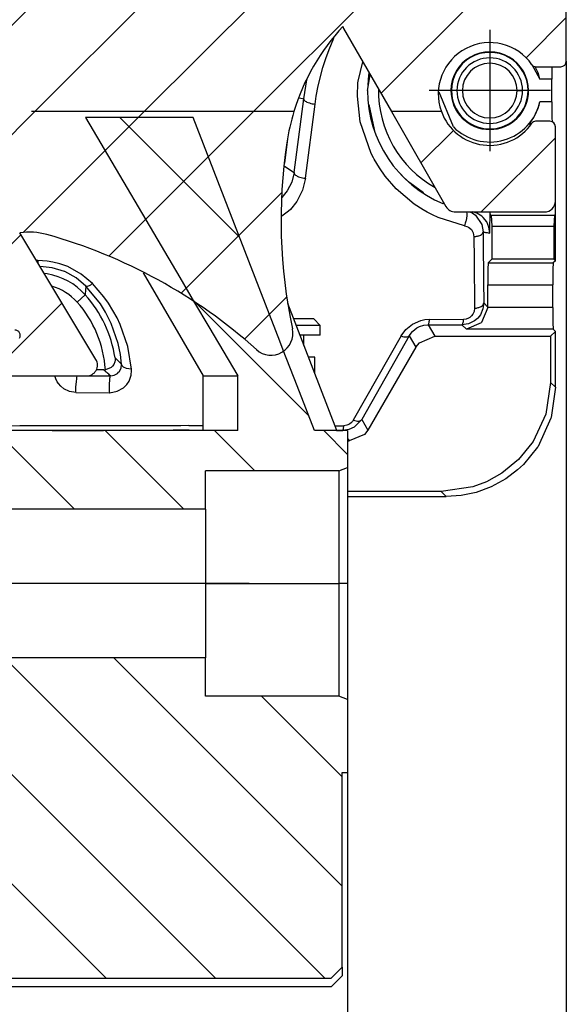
# Model space of a CAD drawing. Header units: millimetres. Extents: x -235 to 4216, y -109 to 485.
# Tile 5 of 39: x -140 to -115, y 170 to 215. Entities that reach past the tile are written whole.
import ezdxf

# ---------------------------------------------------------------- set-up
doc = ezdxf.new("R2010")
doc.units = ezdxf.units.MM
doc.linetypes.add('DOT_CENTER', pattern=[14, 12, -1, 0, -1])
doc.layers.add('1', color=7, linetype='Continuous')
doc.styles.add('CONVERTER_11', font='txt.shx', dxfattribs={"width": 0.9})
doc.dimstyles.new('ME10_DIM_54', dxfattribs={"dimtxt": 2, "dimasz": 2, "dimexe": 1, "dimexo": 1, "dimgap": 1, "dimtad": 1, "dimdsep": 46, "dimtxsty": 'CONVERTER_11', "dimsah": 1, "dimcen": 0.09, "dimclrd": 2, "dimclre": 2, "dimclrt": 2, "dimadec": 0, "dimazin": 0, "dimtfac": 1, "dimtdec": 4, "dimtix": 1, "dimtmove": 0, "dimatfit": 3, "dimfxl": 1, "dimtolj": 1, "dimtzin": 0, "dimarcsym": 0})
doc.dimstyles.new('ME10_DIM_59', dxfattribs={"dimtxt": 2, "dimasz": 2, "dimexe": 2, "dimexo": 0, "dimgap": 2, "dimtad": 1, "dimdsep": 46, "dimtxsty": 'CONVERTER_11', "dimsah": 1, "dimcen": 0.09, "dimclrd": 2, "dimclre": 2, "dimclrt": 2, "dimadec": 0, "dimazin": 0, "dimtol": 1, "dimtp": 1.5, "dimtm": 1.5, "dimtfac": 0.75, "dimtdec": 1, "dimtix": 1, "dimtmove": 0, "dimatfit": 3, "dimfxl": 1, "dimtolj": 1, "dimtzin": 0, "dimarcsym": 0})
pattern_1 = [(-45, (0, 0), (2.499999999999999, 2.5), [])]
pattern_2 = [(45, (0, 0), (-2.499999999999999, 2.5), [])]

# ---------------------------------------------------------------- blocks, each defined once
blk = doc.blocks.new('CABEZA_Li__35', base_point=(-160.0014708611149, 170.6522973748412))
at = {"linetype": 'Continuous'}
h = blk.add_hatch(dxfattribs=at)
h.set_pattern_fill('_USER', color=3, scale=3.53553390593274, angle=-45, pattern_type=0)
h.set_pattern_definition(pattern_1)
h.paths.add_polyline_path([(-153.5014708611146, 194.2522973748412), (-159.6014708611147, 194.2522973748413), (-160.0014708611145, 194.4050837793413), (-160.0014708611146, 196.1000033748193), (-130.0291687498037, 196.1000033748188), (-130.0291687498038, 198.6100033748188), (-131.352297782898, 200.8521652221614), (-131.9993435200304, 201.9489322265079), (-132.6751737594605, 203.0944900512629), (-136.9961371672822, 210.422297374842), (-132.0660056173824, 210.4222973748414), (-128.1014890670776, 200.1838455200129), (-127.9452411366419, 199.7802759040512), (-127.3109312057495, 198.1419296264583), (-126.5203920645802, 196.1000033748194), (-125.0014708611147, 196.1000033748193), (-125.0014708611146, 194.4050837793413), (-125.4014708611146, 194.2522973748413), (-131.5014708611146, 194.2522973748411), (-131.5014708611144, 192.5022973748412), (-153.5014708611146, 192.5022973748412)])
h = blk.add_hatch(dxfattribs=at)
h.set_pattern_fill('_USER', color=3, scale=3.53553390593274, angle=-45, pattern_type=0)
h.set_pattern_definition(pattern_1)
h.paths.add_polyline_path([(-153.5014708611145, 183.9522973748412), (-159.6014708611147, 183.9522973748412), (-160.0014708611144, 183.7995109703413), (-160.0014708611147, 180.452297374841), (-159.7514708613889, 180.4522973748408), (-159.7514708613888, 171.5522973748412), (-159.2514708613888, 171.0522973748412), (-125.7514708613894, 171.0522973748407), (-125.2514708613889, 171.5522973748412), (-125.2514708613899, 180.4522973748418), (-125.0014708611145, 180.4522973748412), (-125.0014708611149, 183.7995109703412), (-125.4014708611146, 183.9522973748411), (-131.5014708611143, 183.9522973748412), (-131.5014708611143, 185.7022973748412), (-153.5014708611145, 185.7022973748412)])
at = {"color": 7, "linetype": 'Continuous'}
for p, q in [((-132.0660056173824, 210.4222973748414), (-136.9961371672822, 210.422297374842)), ((-136.9961371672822, 210.422297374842), (-132.6751737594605, 203.0944900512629)), ((-128.1014890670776, 200.1838455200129), (-132.0660056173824, 210.4222973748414)), ((-134.3505846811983, 203.3211257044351), (-131.6044340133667, 198.6100082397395)), ((-132.6751737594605, 203.0944900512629), (-131.9993435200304, 201.9489322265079)), ((-131.9993435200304, 201.9489322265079), (-131.352297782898, 200.8521652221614)), ((-125.5005826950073, 196.0999984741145), (-127.7386228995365, 201.9110479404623)), ((-131.352297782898, 200.8521652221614), (-130.0291687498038, 198.6100033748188)), ((-127.9452411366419, 199.7802759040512), (-128.1014890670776, 200.1838455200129)), ((-127.3109312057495, 198.1419296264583), (-127.9452411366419, 199.7802759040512)), ((-131.6044340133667, 196.0999984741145), (-131.6044340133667, 198.6100082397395)), ((-131.6044340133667, 198.6100082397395), (-130.0291687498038, 198.6100033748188)), ((-130.0291687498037, 196.1000033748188), (-130.0291687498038, 198.6100033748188)), ((-126.5203920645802, 196.1000033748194), (-127.3109312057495, 198.1419296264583)), ((-160.0014708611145, 194.4050837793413), (-160.0014708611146, 196.1000033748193)), ((-130.0291687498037, 196.1000033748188), (-160.0014708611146, 196.1000033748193)), ((-125.0014708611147, 196.1000033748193), (-126.5203920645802, 196.1000033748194)), ((-125.0014708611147, 196.1000033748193), (-125.0014708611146, 194.4050837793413)), ((-160.0014708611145, 194.4050837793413), (-160.0014708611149, 189.1022973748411)), ((-159.6014708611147, 194.2522973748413), (-160.0014708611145, 194.4050837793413)), ((-153.5014708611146, 194.2522973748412), (-159.6014708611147, 194.2522973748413)), ((-159.6014708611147, 194.2522973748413), (-159.6014708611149, 189.1022973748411)), ((-153.5014708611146, 194.2522973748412), (-153.5014708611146, 192.5022973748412)), ((-131.5014708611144, 192.5022973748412), (-131.5014708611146, 194.2522973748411)), ((-125.4014708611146, 194.2522973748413), (-131.5014708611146, 194.2522973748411)), ((-125.4014708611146, 194.2522973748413), (-125.0014708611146, 194.4050837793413)), ((-125.4014708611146, 194.2522973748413), (-125.4014708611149, 189.1022973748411)), ((-125.0014708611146, 194.4050837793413), (-125.0014708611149, 189.1022973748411)), ((-153.5014708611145, 185.7022973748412), (-153.5014708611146, 192.5022973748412)), ((-131.5014708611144, 192.5022973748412), (-153.5014708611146, 192.5022973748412)), ((-131.5014708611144, 192.5022973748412), (-131.5014708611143, 185.7022973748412)), ((-159.6014708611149, 189.1022973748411), (-160.0014708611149, 189.1022973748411)), ((-160.0014708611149, 189.1022973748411), (-160.0014708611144, 183.7995109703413)), ((-153.5014708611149, 189.1022973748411), (-159.6014708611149, 189.1022973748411)), ((-159.6014708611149, 189.1022973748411), (-159.6014708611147, 183.9522973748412)), ((-131.5014708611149, 189.1022973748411), (-125.4014708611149, 189.1022973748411)), ((-125.4014708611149, 189.1022973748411), (-125.4014708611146, 183.9522973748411)), ((-125.0014708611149, 189.1022973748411), (-125.4014708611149, 189.1022973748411)), ((-125.0014708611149, 189.1022973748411), (-125.0014708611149, 183.7995109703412)), ((-153.5014708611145, 185.7022973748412), (-153.5014708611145, 183.9522973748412)), ((-131.5014708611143, 185.7022973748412), (-153.5014708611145, 185.7022973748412)), ((-131.5014708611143, 183.9522973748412), (-131.5014708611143, 185.7022973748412)), ((-159.6014708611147, 183.9522973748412), (-160.0014708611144, 183.7995109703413)), ((-160.0014708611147, 180.452297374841), (-160.0014708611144, 183.7995109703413)), ((-159.6014708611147, 183.9522973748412), (-153.5014708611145, 183.9522973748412)), ((-125.4014708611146, 183.9522973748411), (-131.5014708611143, 183.9522973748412)), ((-125.0014708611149, 183.7995109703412), (-125.4014708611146, 183.9522973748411)), ((-125.0014708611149, 183.7995109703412), (-125.0014708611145, 180.4522973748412)), ((-160.0014708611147, 180.452297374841), (-159.7514708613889, 180.4522973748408)), ((-159.7514708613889, 180.4522973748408), (-159.7514708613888, 171.5522973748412)), ((-125.2514708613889, 171.5522973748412), (-125.2514708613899, 180.4522973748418)), ((-125.2514708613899, 180.4522973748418), (-125.0014708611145, 180.4522973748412)), ((-159.7514708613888, 171.1522973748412), (-159.7514708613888, 171.5522973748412)), ((-159.2514708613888, 171.0522973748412), (-159.7514708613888, 171.5522973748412)), ((-159.2514708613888, 170.6522973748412), (-159.7514708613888, 171.1522973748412)), ((-125.2514708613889, 171.5522973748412), (-125.7514708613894, 171.0522973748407)), ((-125.7514708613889, 170.6522973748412), (-125.2514708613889, 171.1522973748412)), ((-125.2514708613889, 171.5522973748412), (-125.2514708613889, 171.1522973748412)), ((-159.2514708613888, 171.0522973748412), (-125.7514708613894, 171.0522973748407)), ((-125.7514708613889, 170.6522973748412), (-159.2514708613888, 170.6522973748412))]:
    blk.add_line(p, q, dxfattribs=at)
at = {"layer": '1', "color": 2, "linetype": 'DOT_CENTER'}
blk.add_line((-129.5014708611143, 189.1022973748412), (-155.5014708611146, 189.1022973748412), dxfattribs=at)
blk = doc.blocks.new('Perfil_Li-30_M__36', base_point=(-165.0014708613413, 193.079529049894))
at = {"linetype": 'Continuous'}
h = blk.add_hatch(dxfattribs=at)
h.set_pattern_fill('_USER', color=3, scale=3.53553390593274, angle=45, pattern_type=0)
h.set_pattern_definition(pattern_2)
edge = h.paths.add_edge_path()
edge.add_line((-157.0014708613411, 246.2000028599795), (-165.0014699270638, 246.2000028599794))
edge.add_line((-165.0014699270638, 246.2000028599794), (-165.0014699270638, 243.1000033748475))
edge.add_arc((-164.751470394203, 243.1000029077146), 0.2499995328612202, 179.9998929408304, 269.9998929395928)
edge.add_arc((-164.7514708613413, 242.6000033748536), 0.25, 2.5977442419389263e-11, 90, ccw=False)
edge.add_line((-164.5014708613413, 242.6000033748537), (-164.5014708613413, 225.1000033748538))
edge.add_line((-164.5014708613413, 225.1000033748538), (-164.7514708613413, 225.1000033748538))
edge.add_arc((-164.7514708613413, 224.8500033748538), 0.25, 90, 180.0000000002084)
edge.add_line((-165.0014708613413, 224.8500033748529), (-165.0014708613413, 219.8965187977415))
edge.add_line((-165.0014708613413, 219.8965187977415), (-164.9843830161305, 219.805678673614))
edge.add_line((-164.9843830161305, 219.805678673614), (-164.3803867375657, 218.2570450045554))
edge.add_arc((-164.1474807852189, 218.3478800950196), 0.249992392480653, 201.3061613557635, 291.6647642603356)
edge.add_arc((-163.9627016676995, 217.883278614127), 0.250005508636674, 21.605167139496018, 111.71217986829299, ccw=False)
edge.add_line((-163.7302607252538, 217.9753327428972), (-160.8470986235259, 210.6950968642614))
edge.add_line((-160.8470986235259, 210.6950968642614), (-127.4589622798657, 210.6950968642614))
edge.add_arc((-117.8914330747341, 207.7860790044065), 9.999999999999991, 137.1190173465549, 163.0880476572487, ccw=False)
edge.add_line((-125.2191210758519, 214.590855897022), (-125.187910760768, 214.4982307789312))
edge.add_line((-125.187910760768, 214.4982307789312), (-123.0015057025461, 210.6950968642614))
edge.add_line((-123.0015057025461, 210.6950968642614), (-120.7142727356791, 210.6950968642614))
edge.add_arc((-118.5050348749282, 211.4962011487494), 2.349999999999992, 34.6545690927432, 199.9314385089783, ccw=False)
edge.add_arc((-116.407417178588, 212.9462011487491), 0.1999999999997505, 214.6545690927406, 270.000000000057)
edge.add_line((-116.4074171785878, 212.7462011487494), (-115.2514699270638, 212.7462011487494))
edge.add_arc((-115.2514699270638, 212.9962011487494), 0.25, 270, 360)
edge.add_line((-115.0014699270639, 212.9962011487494), (-115.0014699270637, 227.3500028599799))
edge.add_arc((-115.2514699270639, 227.3500028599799), 0.250000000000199, 0, 89.99999999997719)
edge.add_arc((-115.2532586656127, 227.8517789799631), 0.2517824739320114, 180.4041783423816, 270.4070499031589, ccw=False)
edge.add_line((-115.5050348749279, 227.8500028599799), (-115.5050348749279, 247.9500028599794))
edge.add_line((-115.5050348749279, 247.9500028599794), (-157.0014708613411, 247.9500028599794))
edge.add_line((-157.0014708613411, 247.9500028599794), (-157.0014708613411, 246.2000028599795))
h = blk.add_hatch(dxfattribs=at)
h.set_pattern_fill('_USER', color=3, scale=3.53553390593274, angle=45, pattern_type=0)
h.set_pattern_definition(pattern_2)
edge = h.paths.add_edge_path()
edge.add_line((-160.0190346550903, 208.6041630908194), (-160.0014709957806, 208.5121123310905))
edge.add_line((-160.0014709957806, 208.5121123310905), (-160.0014709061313, 199.1000033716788))
edge.add_arc((-159.5014708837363, 199.1000033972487), 0.5000000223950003, 180.000002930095, 270.0000025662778)
edge.add_line((-159.5014708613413, 198.6000033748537), (-148.4344835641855, 198.6000033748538))
edge.add_arc((-148.4344835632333, 198.8500033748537), 0.2499999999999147, 269.999999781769, 389.9999997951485)
edge.add_line((-148.2179772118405, 198.9750033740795), (-148.9974000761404, 200.3250033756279))
edge.add_arc((-148.7808937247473, 200.4500033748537), 0.25, 90, 209.9999997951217, ccw=False)
edge.add_line((-148.7808937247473, 200.7000033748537), (-140.2220479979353, 200.7000033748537))
edge.add_arc((-140.2220479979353, 200.4500033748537), 0.2500000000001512, -30.000000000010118, 90, ccw=False)
edge.add_line((-140.0055416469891, 200.3250033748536), (-140.784964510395, 198.9750033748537))
edge.add_arc((-140.5684581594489, 198.8500033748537), 0.2499999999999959, 149.9999999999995, 270.0000000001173)
edge.add_line((-140.5684581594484, 198.6000033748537), (-136.939740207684, 198.6000033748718))
edge.add_arc((-136.9397402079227, 199.100003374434), 0.4999999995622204, 270.0000000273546, 391.0161128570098)
edge.add_line((-136.5112289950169, 199.3576429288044), (-139.9923778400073, 205.1475587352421))
edge.add_arc((-139.5686940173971, 202.1776274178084), 3.000000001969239, 74.41692411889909, 98.11890811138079, ccw=False)
edge.add_arc((-145.2111435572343, 181.9498553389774), 24.0000000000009, 48.06859623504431, 74.414177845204, ccw=False)
edge.add_arc((-128.5050348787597, 200.5484018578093), 1.000000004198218, 228.0610185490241, 371.9337361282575)
edge.add_arc((-104.0451667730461, 205.717043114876), 24.00000000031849, 171.5012840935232, 191.9316223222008, ccw=False)
edge.add_arc((-117.8914330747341, 207.7860790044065), 10.00000000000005, 163.0880476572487, 171.5013678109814, ccw=False)
edge.add_line((-127.4589622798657, 210.6950968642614), (-160.8470986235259, 210.6950968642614))
edge.add_line((-160.8470986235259, 210.6950968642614), (-160.0190346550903, 208.6041630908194))
h = blk.add_hatch(dxfattribs=at)
h.set_pattern_fill('_USER', color=3, scale=3.53553390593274, angle=45, pattern_type=0)
h.set_pattern_definition(pattern_2)
edge = h.paths.add_edge_path()
edge.add_line((-115.7514699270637, 210.2462011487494), (-116.4074171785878, 210.2462011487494))
edge.add_arc((-116.4074171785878, 210.046201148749), 0.200000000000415, 90, 145.3454309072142)
edge.add_arc((-118.5050348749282, 211.4962011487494), 2.350000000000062, 199.9314385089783, 325.3454309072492, ccw=False)
edge.add_line((-120.7142727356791, 210.6950968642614), (-123.0015057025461, 210.6950968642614))
edge.add_line((-123.0015057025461, 210.6950968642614), (-120.5039893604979, 206.350801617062))
edge.add_arc((-120.0705170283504, 206.6000027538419), 0.4999994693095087, 209.8943864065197, 269.999978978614)
edge.add_line((-120.0705172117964, 206.1000032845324), (-116.0014699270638, 206.1000028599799))
edge.add_arc((-116.0014699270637, 206.6000028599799), 0.5, 269.9999999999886, 359.999999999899)
edge.add_line((-115.5014699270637, 206.600002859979), (-115.5014699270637, 209.9962011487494))
edge.add_arc((-115.7514699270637, 209.9962011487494), 0.25, 0, 90)
at = {"color": 7, "linetype": 'Continuous'}
for p, q in [((-115.0014699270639, 212.9962011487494), (-115.0014699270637, 227.3500028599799)), ((-125.2049724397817, 214.5438574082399), (-125.2191210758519, 214.590855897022)), ((-125.2191210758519, 214.590855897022), (-125.187910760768, 214.4982307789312)), ((-125.2049724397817, 214.5438574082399), (-125.2191210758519, 214.590855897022)), ((-125.187910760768, 214.4982307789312), (-123.0015057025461, 210.6950968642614)), ((-125.851263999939, 213.5243858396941), (-125.6293516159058, 214.0515693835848)), ((-126.0016813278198, 213.1136764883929), (-125.851263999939, 213.5243858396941)), ((-126.1330327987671, 212.7040694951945), (-126.0016813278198, 213.1136764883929)), ((-126.3454504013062, 211.8718323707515), (-126.1330327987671, 212.7040694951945)), ((-124.5212965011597, 212.0881370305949), (-124.3046562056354, 212.9618584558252)), ((-116.5829693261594, 212.8457114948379), (-116.2091135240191, 212.1673066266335)), ((-116.403642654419, 212.715235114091), (-116.4239351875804, 212.7530440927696)), ((-116.4074171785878, 212.7462011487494), (-115.2514699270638, 212.7462011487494)), ((-116.2937564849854, 212.4573158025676), (-116.403642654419, 212.715235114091)), ((-115.6613602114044, 212.7462027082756), (-115.6655475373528, 212.1673066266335)), ((-127.0108137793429, 211.2724265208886), (-126.8623456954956, 212.1436904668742)), ((-126.8623456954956, 212.1436904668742), (-126.8594243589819, 212.156767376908)), ((-124.0924711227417, 211.6500039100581), (-123.9652531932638, 212.3714853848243)), ((-124.04860496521, 212.3503118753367), (-124.0816307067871, 211.8971023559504)), ((-124.0227366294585, 212.4714745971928), (-124.04860496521, 212.3503118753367)), ((-116.2091135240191, 212.1673066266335), (-116.2937564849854, 212.4573158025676)), ((-115.6655475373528, 212.1673066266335), (-116.2091135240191, 212.1673066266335)), ((-115.6655475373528, 211.1327011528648), (-115.6655475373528, 212.1673066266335)), ((-126.4348134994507, 211.3992066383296), (-126.3454504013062, 211.8718323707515)), ((-124.5513639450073, 211.3945565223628), (-124.5284452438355, 212.0121520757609)), ((-124.5284452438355, 212.0121520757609), (-124.5212965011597, 212.0881370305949)), ((-127.4506758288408, 207.902796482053), (-127.0108137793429, 211.2724265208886)), ((-127.1994218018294, 211.3278601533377), (-127.0108137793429, 211.2724265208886)), ((-126.4886296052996, 211.0340388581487), (-126.4348134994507, 211.3992066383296)), ((-124.4237775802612, 210.2291436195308), (-124.5513639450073, 211.3945565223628)), ((-120.1631717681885, 209.9883027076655), (-120.8214009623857, 211.577404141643)), ((-120.2514699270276, 211.6500038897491), (-120.2776505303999, 211.6500038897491)), ((-119.7514699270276, 211.6500038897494), (-120.0014699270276, 211.6500038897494)), ((-117.2514699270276, 211.6500038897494), (-117.0014699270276, 211.6500038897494)), ((-116.7514699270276, 211.6500038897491), (-116.7252893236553, 211.6500038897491)), ((-126.9316080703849, 207.6392142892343), (-126.4886296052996, 211.0340388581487)), ((-124.0279874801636, 211.0196535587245), (-123.7543697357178, 209.7337503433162)), ((-116.4037494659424, 210.5844635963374), (-116.2935962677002, 210.8430657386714)), ((-116.2935962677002, 210.8430657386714), (-116.2091135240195, 211.1327011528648)), ((-115.6655475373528, 211.1327011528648), (-116.2091135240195, 211.1327011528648)), ((-115.6655475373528, 211.1327011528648), (-115.6604328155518, 210.4255928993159)), ((-123.0015057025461, 210.6950968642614), (-120.5039893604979, 206.350801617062)), ((-116.5587253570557, 210.3147034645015), (-116.4896411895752, 210.4256348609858)), ((-116.4896411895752, 210.4256348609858), (-116.482500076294, 210.4378457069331)), ((-116.482500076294, 210.4378457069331), (-116.4037494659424, 210.5844635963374)), ((-115.6604328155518, 210.4255928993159), (-115.651352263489, 210.2047305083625)), ((-123.926176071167, 208.7753281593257), (-124.4237775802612, 210.2291436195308)), ((-116.6844240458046, 210.1328534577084), (-116.6759052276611, 210.1471314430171)), ((-116.6524944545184, 210.0633301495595), (-116.6844240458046, 210.1328534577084)), ((-116.5945147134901, 210.1328534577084), (-116.6844240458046, 210.1328534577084)), ((-116.6759052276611, 210.1471314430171), (-116.6497745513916, 210.1836113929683)), ((-116.6497745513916, 210.1836113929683), (-116.5587253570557, 210.3147034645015)), ((-115.7514699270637, 210.2462011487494), (-116.4074171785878, 210.2462011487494)), ((-115.5014699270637, 206.600002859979), (-115.5014699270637, 209.9962011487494)), ((-127.8748747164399, 208.3337872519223), (-127.7241202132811, 209.5551124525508)), ((-123.7543697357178, 209.7337503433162), (-123.7495454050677, 209.7229985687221)), ((-123.824613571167, 208.5773873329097), (-123.926176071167, 208.7753281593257)), ((-123.7891941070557, 208.5123009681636), (-123.824613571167, 208.5773873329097)), ((-127.8919817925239, 208.1951956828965), (-127.4506758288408, 207.902796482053)), ((-123.5480175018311, 208.1123490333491), (-123.7891941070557, 208.5123009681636)), ((-123.283784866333, 207.7405457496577), (-123.5480175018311, 208.1123490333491)), ((-127.4506758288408, 207.902796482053), (-127.5593175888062, 207.4683213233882)), ((-126.9316080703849, 207.6392142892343), (-127.0674161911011, 207.0913681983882)), ((-122.7783718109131, 207.1608376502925), (-123.283784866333, 207.7405457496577)), ((-122.4740238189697, 207.7158498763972), (-122.6682415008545, 207.9286894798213)), ((-122.4636821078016, 207.7061490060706), (-122.4740238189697, 207.7158498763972)), ((-122.1647052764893, 207.425698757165), (-122.4470229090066, 207.6905221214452)), ((-127.5593175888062, 207.4683213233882), (-127.766058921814, 207.0629372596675)), ((-121.5313301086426, 206.9744381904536), (-122.1647052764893, 207.425698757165)), ((-127.766058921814, 207.0629372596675), (-128.0133466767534, 206.7626719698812)), ((-127.0674161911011, 207.0913681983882), (-127.3270139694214, 206.5801377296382)), ((-121.9546489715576, 206.4624428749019), (-122.7783718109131, 207.1608376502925)), ((-127.3270139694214, 206.5801377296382), (-127.6159429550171, 206.219065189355)), ((-121.5513858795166, 206.2008500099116), (-121.9546489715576, 206.4624428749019)), ((-120.5688016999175, 206.4635349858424), (-120.6410541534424, 206.4845948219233)), ((-115.5014699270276, 205.9542147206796), (-115.5014699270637, 206.600002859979)), ((-127.7034559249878, 206.1324563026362), (-128.0133462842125, 205.9028098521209)), ((-127.6159429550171, 206.219065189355), (-127.7034559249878, 206.1324563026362)), ((-121.360200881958, 206.0918793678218), (-121.5513858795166, 206.2008500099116)), ((-121.1168346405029, 205.9659023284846), (-121.360200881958, 206.0918793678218)), ((-120.8661823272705, 205.8501033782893), (-121.1168346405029, 205.9659023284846)), ((-119.65524102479, 205.4671575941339), (-120.8661823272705, 205.8501033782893)), ((-120.0705172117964, 206.1000032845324), (-116.0014699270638, 206.1000028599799)), ((-119.5569934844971, 205.9293346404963), (-119.5700855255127, 205.8091068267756)), ((-119.5672626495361, 206.1077446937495), (-119.5634937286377, 206.0916543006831)), ((-119.5634937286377, 206.0916543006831), (-119.5561847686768, 206.0320649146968)), ((-119.5561847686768, 206.0320649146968), (-119.5569934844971, 205.9293346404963)), ((-119.389627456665, 206.0983033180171), (-119.3098163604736, 206.0564293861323)), ((-119.3098163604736, 206.0564293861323), (-119.1583042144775, 205.951101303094)), ((-119.096658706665, 206.047060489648), (-119.271470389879, 206.1000035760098)), ((-119.1583042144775, 205.951101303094), (-118.8666248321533, 205.5275859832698)), ((-118.8707370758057, 205.9075527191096), (-119.096658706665, 206.047060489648)), ((-118.7962894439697, 205.8405590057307), (-118.8707370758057, 205.9075527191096)), ((-118.640604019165, 205.6408939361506), (-118.7962894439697, 205.8405590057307)), ((-118.4903354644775, 205.8046817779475), (-118.4800315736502, 206.1000046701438)), ((-118.4752873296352, 205.9542147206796), (-118.4800315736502, 206.1000046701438)), ((-118.4752873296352, 205.9542147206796), (-118.4403771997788, 205.9542147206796)), ((-118.4403771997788, 205.9542147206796), (-115.5363800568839, 205.9542147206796)), ((-118.4403771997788, 205.9542147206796), (-118.4054670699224, 205.4542147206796)), ((-115.5363800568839, 205.9542147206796), (-115.5712901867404, 205.4542147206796)), ((-115.5014699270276, 205.9542147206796), (-115.5363800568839, 205.9542147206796)), ((-115.5014699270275, 203.8676726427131), (-115.5014699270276, 205.9542147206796)), ((-119.6191501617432, 205.5816059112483), (-119.65524102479, 205.4671575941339)), ((-119.65524102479, 205.4671575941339), (-119.5549945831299, 205.440530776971)), ((-119.593355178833, 205.6844882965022), (-119.6191501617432, 205.5816059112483)), ((-119.5867710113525, 205.7153301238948), (-119.593355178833, 205.6844882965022)), ((-119.5700855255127, 205.8091068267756), (-119.5867710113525, 205.7153301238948)), ((-119.5549945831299, 205.440530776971), (-119.4729175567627, 205.4024219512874)), ((-119.4729175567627, 205.4024219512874), (-119.3435382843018, 205.290700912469)), ((-118.8666248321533, 205.5275859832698), (-118.8070777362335, 205.1895657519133)), ((-118.5369892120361, 205.3976192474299), (-118.640604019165, 205.6408939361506)), ((-118.5014699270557, 205.1352803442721), (-118.5369892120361, 205.3976192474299)), ((-118.5010929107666, 205.2527523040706), (-118.4972553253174, 205.5340175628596)), ((-118.4972553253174, 205.5340175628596), (-118.4903354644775, 205.8046817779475)), ((-118.4054670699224, 205.4542147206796), (-118.4054670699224, 203.9374929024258)), ((-118.4054670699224, 205.4542147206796), (-115.5712901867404, 205.4542147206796)), ((-115.5712901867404, 205.4542147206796), (-115.5712901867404, 203.9374929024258)), ((-136.5112289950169, 199.3576429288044), (-139.9923778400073, 205.1475587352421)), ((-119.3435382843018, 205.290700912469), (-119.2579441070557, 205.1403942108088)), ((-119.2579441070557, 205.1403942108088), (-119.226592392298, 204.9672998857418)), ((-118.5014699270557, 205.1352803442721), (-118.5010929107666, 205.2527523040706)), ((-139.1752602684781, 203.8774740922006), (-139.2286502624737, 203.8773138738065)), ((-138.7416636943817, 203.844770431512), (-139.1752602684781, 203.8774740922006)), ((-139.1625613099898, 203.767391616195), (-139.1657862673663, 203.7881336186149)), ((-138.5092837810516, 203.5454235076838), (-139.064013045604, 203.6034835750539)), ((-138.4772021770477, 203.8029537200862), (-138.7416636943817, 203.844770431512)), ((-138.1683795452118, 203.7293529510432), (-138.4772021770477, 203.8029537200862)), ((-137.8007419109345, 203.5995540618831), (-138.1683795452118, 203.7293529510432)), ((-137.1888873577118, 203.2597255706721), (-137.8007419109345, 203.5995540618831)), ((-118.5715948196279, 203.7713651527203), (-118.5836353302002, 203.4786243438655)), ((-118.4054670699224, 203.9374929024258), (-118.5715948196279, 203.7713651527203)), ((-118.5715948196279, 203.7713651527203), (-115.5977774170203, 203.7713651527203)), ((-115.5712901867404, 203.9374929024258), (-118.4054670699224, 203.9374929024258)), ((-115.5977774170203, 203.7713651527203), (-115.6098117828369, 203.4786243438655)), ((-115.5014699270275, 203.8676726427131), (-115.5977774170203, 203.7713651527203)), ((-115.5712901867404, 203.9374929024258), (-115.5014699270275, 203.8676726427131)), ((-138.7357585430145, 203.2652683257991), (-138.8709442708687, 203.2823680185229)), ((-137.9506289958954, 203.3772716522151), (-138.5092837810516, 203.5454235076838)), ((-137.9371783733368, 203.3715915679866), (-137.9506289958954, 203.3772716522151)), ((-137.4221827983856, 203.0884418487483), (-137.9371783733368, 203.3715915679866)), ((-136.6692509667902, 202.8260715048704), (-137.1888873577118, 203.2597255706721)), ((-118.5836353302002, 203.4786243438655), (-118.5887452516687, 202.7715174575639)), ((-115.6098117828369, 203.4786243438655), (-115.614927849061, 202.7715174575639)), ((-136.9737865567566, 202.7117725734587), (-137.4221827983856, 203.0884418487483)), ((-136.9737865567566, 202.7117725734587), (-137.0037333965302, 202.3372402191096)), ((-136.3102214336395, 201.8956470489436), (-136.9737865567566, 202.7117725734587)), ((-136.1447398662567, 202.2169208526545), (-136.6692509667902, 202.8260715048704)), ((-118.5887452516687, 202.7715174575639), (-115.614927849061, 202.7715174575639)), ((-118.5887452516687, 201.7524609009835), (-118.5887452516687, 202.7715174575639)), ((-115.614927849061, 201.7353104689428), (-115.614927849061, 202.7715174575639)), ((-137.005235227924, 202.3125748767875), (-137.3771369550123, 201.9783756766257)), ((-137.0037333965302, 202.3372402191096), (-137.005235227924, 202.3125748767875)), ((-136.072550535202, 201.5107555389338), (-136.3102214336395, 201.8956470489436)), ((-135.9420266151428, 201.9330463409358), (-136.1447398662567, 202.2169208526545)), ((-135.5464234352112, 201.260053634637), (-135.9420266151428, 201.9330463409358)), ((-118.7763309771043, 201.9400450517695), (-118.8139591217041, 201.6623020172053)), ((-118.7763309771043, 201.9400450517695), (-118.5887452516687, 201.7524609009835)), ((-135.8179459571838, 201.0041828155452), (-136.072550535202, 201.5107555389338)), ((-119.3321857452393, 201.342042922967), (-119.4082508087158, 201.2762088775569)), ((-119.2718601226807, 201.4203548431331), (-119.3321857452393, 201.342042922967)), ((-119.2138233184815, 201.5528888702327), (-119.2718601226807, 201.4203548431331)), ((-119.1956109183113, 201.6933108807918), (-119.2138233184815, 201.5528888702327)), ((-118.9302616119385, 201.4006862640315), (-119.0506229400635, 201.2458744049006)), ((-118.8139591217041, 201.6623020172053), (-118.9302616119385, 201.4006862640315)), ((-118.5888923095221, 201.7353104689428), (-118.8765659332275, 201.0406513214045)), ((-118.5888923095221, 201.7353104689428), (-118.5887452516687, 201.7524609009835)), ((-115.614927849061, 201.7353104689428), (-118.5888923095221, 201.7353104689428)), ((-115.614927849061, 201.7353104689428), (-115.6098117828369, 201.0282039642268)), ((-135.49675989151, 200.0758380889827), (-135.8179459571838, 201.0041828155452)), ((-135.4031090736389, 200.9588031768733), (-135.5464234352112, 201.260053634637)), ((-135.0511384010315, 199.9444980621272), (-135.4031090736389, 200.9588031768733)), ((-127.2690572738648, 201.2091388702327), (-127.468292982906, 201.2091388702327)), ((-127.0569257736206, 200.9091358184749), (-127.3527512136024, 200.9091358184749)), ((-126.5514699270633, 201.2091374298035), (-127.2690572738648, 201.2091388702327)), ((-126.2514699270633, 200.9091374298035), (-127.0569257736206, 200.9091358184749)), ((-126.5514699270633, 201.2091374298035), (-126.2514699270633, 200.9091374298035)), ((-126.2514699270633, 200.4591374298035), (-126.2514699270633, 200.9091374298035)), ((-122.3399791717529, 200.727769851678), (-122.0354137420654, 200.9731006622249)), ((-122.0354137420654, 200.9731006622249), (-121.6608142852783, 201.1355304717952)), ((-121.7170734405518, 200.8594074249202), (-121.5226535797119, 200.9210453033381)), ((-121.6608142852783, 201.1355304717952), (-121.4775409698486, 201.1746273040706)), ((-121.5226535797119, 200.9210453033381), (-121.320081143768, 200.9412220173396)), ((-121.4775409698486, 201.1746273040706), (-121.2549896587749, 201.1906004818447)), ((-121.320081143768, 200.9412220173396), (-121.0148988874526, 200.4122394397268)), ((-121.320081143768, 200.9412220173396), (-119.7726561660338, 200.9366764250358)), ((-121.2549896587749, 201.1906004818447), (-119.695747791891, 201.1861039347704)), ((-119.4733142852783, 200.9822750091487), (-119.7726561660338, 200.9366764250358)), ((-119.7726561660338, 200.9366764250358), (-119.5714425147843, 200.7354627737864)), ((-119.5819416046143, 201.1988391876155), (-119.695747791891, 201.1861039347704)), ((-119.4736194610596, 201.2374515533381), (-119.5819416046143, 201.1988391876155)), ((-118.8888034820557, 201.0282039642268), (-119.5714425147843, 200.7354627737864)), ((-119.4473056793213, 201.2514362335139), (-119.4736194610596, 201.2374515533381)), ((-119.2020053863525, 201.115652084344), (-119.4733142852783, 200.9822750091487)), ((-119.4082508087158, 201.2762088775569), (-119.4473056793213, 201.2514362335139)), ((-119.0658588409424, 201.2301769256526), (-119.2020053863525, 201.115652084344)), ((-119.0506229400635, 201.2458744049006), (-119.0658588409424, 201.2301769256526)), ((-118.8765659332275, 201.0406513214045), (-118.8888034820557, 201.0282039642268)), ((-115.6098117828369, 201.0282039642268), (-115.5977774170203, 200.7354627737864)), ((-127.0569257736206, 200.4591388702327), (-127.1794415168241, 200.4591388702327)), ((-126.2514699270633, 200.4591374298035), (-127.0569257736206, 200.4591388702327)), ((-127.0014715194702, 199.99704152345), (-127.0014715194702, 200.4591388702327)), ((-122.5602942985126, 200.4315074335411), (-124.7441801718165, 196.575785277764)), ((-122.1829965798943, 200.4372467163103), (-124.3506272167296, 196.6104476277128)), ((-122.5602942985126, 200.4315074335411), (-122.3399791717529, 200.727769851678)), ((-122.1829965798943, 200.4372467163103), (-122.0379695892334, 200.6341114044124)), ((-122.1829965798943, 200.4372467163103), (-121.8804718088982, 199.9128704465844)), ((-122.0379695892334, 200.6341114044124), (-122.026460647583, 200.6460666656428)), ((-122.026460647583, 200.6460666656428), (-121.836877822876, 200.7970180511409)), ((-121.836877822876, 200.7970180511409), (-121.7170734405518, 200.8594074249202)), ((-115.5977774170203, 200.7354627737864), (-119.5714425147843, 200.7354627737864)), ((-115.7283857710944, 200.4122394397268), (-115.5014699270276, 200.6391552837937)), ((-115.5977774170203, 200.7354627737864), (-115.5014699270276, 200.6391552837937)), ((-115.5014699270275, 198.0780061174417), (-115.5014699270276, 200.6391552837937)), ((-135.3951058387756, 199.58703041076), (-135.49675989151, 200.0758380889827)), ((-121.8804718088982, 199.9128704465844), (-121.7219905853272, 200.1193027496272)), ((-121.7219905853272, 200.1193027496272), (-121.0148988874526, 200.4122394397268)), ((-121.0148988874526, 200.4122394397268), (-115.7283857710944, 200.4122394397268)), ((-115.7283857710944, 200.4122394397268), (-115.7283857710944, 198.3049219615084)), ((-135.340334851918, 199.1409577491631), (-135.3951058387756, 199.58703041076)), ((-134.8799093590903, 198.9094438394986), (-135.0511384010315, 199.9444980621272)), ((-121.8804718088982, 199.9128704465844), (-124.0705995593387, 196.1250663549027)), ((-135.6950097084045, 199.1296024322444), (-135.755777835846, 199.0457859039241)), ((-135.6480889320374, 199.245363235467), (-135.6950097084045, 199.1296024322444)), ((-135.6348633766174, 199.3266162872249), (-135.6480889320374, 199.245363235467)), ((-135.6383234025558, 199.4288323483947), (-135.6337723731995, 199.375547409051)), ((-135.585497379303, 199.3789119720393), (-135.6383234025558, 199.4288323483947)), ((-135.6337723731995, 199.375547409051), (-135.6348633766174, 199.3266162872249)), ((-135.4608750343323, 199.2592411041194), (-135.585497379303, 199.3789119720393)), ((-135.340334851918, 199.1409577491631), (-135.4608750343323, 199.2592411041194)), ((-135.362410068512, 198.9515972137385), (-135.340334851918, 199.1409577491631)), ((-135.3384906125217, 199.1304380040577), (-135.340334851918, 199.1409577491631)), ((-135.3093361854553, 199.066507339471), (-135.3384906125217, 199.1304380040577)), ((-126.5014699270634, 199.4591374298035), (-126.7943052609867, 199.4591380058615)), ((-126.5014699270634, 198.6987954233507), (-126.5014699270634, 199.4591374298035)), ((-136.1630211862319, 198.8787958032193), (-136.4913350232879, 198.8787958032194)), ((-135.8148636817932, 198.9913730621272), (-136.0822779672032, 198.8854059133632)), ((-135.7691292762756, 199.0317935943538), (-135.8148636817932, 198.9913730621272)), ((-135.755777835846, 199.0457859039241), (-135.7691292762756, 199.0317935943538)), ((-135.7619004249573, 198.6150646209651), (-135.6723389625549, 198.6381740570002)), ((-135.6723389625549, 198.6381740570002), (-135.5276627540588, 198.7182903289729)), ((-135.5276627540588, 198.7182903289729), (-135.4751992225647, 198.7659816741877)), ((-135.4751992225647, 198.7659816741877), (-135.4552063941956, 198.7880039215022)), ((-135.4552063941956, 198.7880039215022), (-135.362410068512, 198.9515972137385)), ((-135.2471642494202, 199.0061511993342), (-135.3093361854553, 199.066507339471)), ((-135.1185975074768, 198.943849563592), (-135.2471642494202, 199.0061511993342)), ((-135.001039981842, 198.9173755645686), (-135.1185975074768, 198.943849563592)), ((-134.8799093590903, 198.9094438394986), (-135.001039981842, 198.9173755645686)), ((-134.993700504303, 198.3650684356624), (-134.8990921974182, 198.6321353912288)), ((-134.8990921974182, 198.6321353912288), (-134.8794198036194, 198.8524532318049)), ((-134.8794198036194, 198.8524532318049), (-134.8799093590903, 198.9094438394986)), ((-140.5684581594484, 198.6000033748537), (-136.939740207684, 198.6000033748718)), ((-138.3464343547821, 198.4665164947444), (-138.3852916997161, 198.6000043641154)), ((-138.2781779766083, 198.3273601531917), (-138.3464343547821, 198.4665164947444)), ((-138.2313334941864, 198.2566051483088), (-138.2781779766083, 198.3273601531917)), ((-138.1194560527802, 198.1267490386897), (-138.2313334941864, 198.2566051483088)), ((-137.4260318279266, 198.1002216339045), (-137.4182345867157, 198.2058391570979)), ((-137.4182345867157, 198.2058391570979), (-137.4050662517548, 198.3435764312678)), ((-137.4050662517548, 198.3435764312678), (-137.3902041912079, 198.4613933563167)), ((-137.3902041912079, 198.4613933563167), (-137.3791453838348, 198.5285091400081)), ((-137.3791453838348, 198.5285091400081), (-137.3643901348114, 198.5902080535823)), ((-137.3643901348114, 198.5902080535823), (-137.3586863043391, 198.6000038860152)), ((-136.9184728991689, 198.6088139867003), (-136.6098010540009, 198.6081218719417)), ((-136.6098010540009, 198.6081218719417), (-135.853274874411, 198.6066535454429)), ((-135.853274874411, 198.6066535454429), (-135.7619004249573, 198.6150646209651)), ((-135.2500710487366, 198.0583209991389), (-135.1031365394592, 198.2027912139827)), ((-135.1031365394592, 198.2027912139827), (-134.993700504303, 198.3650684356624)), ((-115.7283857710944, 198.3049219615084), (-115.9440097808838, 196.8534679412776)), ((-115.7283857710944, 198.3049219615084), (-115.5014699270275, 198.0780061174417)), ((-137.9790332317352, 198.0115489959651), (-138.1194560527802, 198.1267490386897)), ((-137.7163188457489, 197.8831195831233), (-137.9790332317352, 198.0115489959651)), ((-137.4366974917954, 197.8362384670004), (-137.7163188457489, 197.8831195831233)), ((-137.4366974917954, 197.8362384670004), (-137.4336650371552, 197.9544925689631)), ((-137.4366974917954, 197.8362384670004), (-135.8972320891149, 197.8311966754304)), ((-137.4336650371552, 197.9544925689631), (-137.4260318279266, 198.1002216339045)), ((-135.8972320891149, 197.8311966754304), (-135.8841080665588, 197.8321857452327)), ((-135.8841080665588, 197.8321857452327), (-135.5351510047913, 197.8962078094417)), ((-135.5351510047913, 197.8962078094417), (-135.2500710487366, 198.0583209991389)), ((-115.5014699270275, 198.0780061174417), (-115.694414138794, 196.7026348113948)), ((-115.9440097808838, 196.8534679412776), (-116.5226459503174, 195.6020679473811)), ((-124.9218015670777, 196.3929538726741), (-125.0445241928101, 196.3400707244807)), ((-124.8197546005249, 196.4743366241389), (-124.9218015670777, 196.3929538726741)), ((-124.7862234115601, 196.5129108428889), (-124.8197546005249, 196.4743366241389)), ((-124.7441801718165, 196.575785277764), (-124.7862234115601, 196.5129108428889)), ((-124.3506272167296, 196.6104476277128), (-124.7046346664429, 196.2494258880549)), ((-124.3506272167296, 196.6104476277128), (-124.0705995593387, 196.1250663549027)), ((-115.7036838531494, 196.670656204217), (-116.2948246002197, 195.3758411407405)), ((-115.694414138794, 196.7026348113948), (-115.7036838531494, 196.670656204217)), ((-138.5100097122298, 196.0999984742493), (-136.1659305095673, 196.1062373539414)), ((-132.2658448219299, 196.3247471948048), (-131.6044340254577, 196.3249885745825)), ((-132.2489495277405, 196.1115989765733), (-131.6044340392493, 196.111972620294)), ((-125.5862228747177, 196.3223609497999), (-125.1787294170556, 196.321816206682)), ((-125.5040497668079, 196.1089994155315), (-125.21482391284, 196.1086931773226)), ((-124.9482870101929, 196.1449069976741), (-125.21482391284, 196.1086931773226)), ((-125.0445241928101, 196.3400707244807), (-125.1787294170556, 196.321816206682)), ((-124.7046346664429, 196.2494258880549), (-124.9482870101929, 196.1449069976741)), ((-124.0705995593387, 196.1250663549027), (-124.2290830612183, 195.9186344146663)), ((-125.0014692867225, 195.6256973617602), (-124.9361724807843, 195.6256973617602)), ((-125.001468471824, 195.7388770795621), (-124.9361724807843, 195.6256973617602)), ((-124.2290830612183, 195.9186344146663), (-124.9361724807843, 195.6256973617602)), ((-116.5713062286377, 195.5278491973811), (-117.1923084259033, 194.7703723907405)), ((-116.5226459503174, 195.6020679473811), (-116.5713062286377, 195.5278491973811)), ((-116.316240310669, 195.3427906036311), (-116.9654865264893, 194.5435466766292)), ((-116.2948246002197, 195.3758411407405), (-116.316240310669, 195.3427906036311)), ((-117.1923084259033, 194.7703723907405), (-117.9502429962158, 194.1490612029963)), ((-117.9502429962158, 194.1490612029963), (-118.65159034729, 193.7575817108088)), ((-117.2281970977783, 194.2990550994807), (-117.7647342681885, 193.8943004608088)), ((-116.9654865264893, 194.5435466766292), (-117.2281970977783, 194.2990550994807)), ((-118.65159034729, 193.7575817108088), (-119.2755908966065, 193.522016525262)), ((-117.7647342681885, 193.8943004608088), (-118.4337253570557, 193.5265789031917)), ((-120.7268628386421, 193.3064448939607), (-125.0014682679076, 193.3064448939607)), ((-119.2755908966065, 193.522016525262), (-120.7268628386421, 193.3064448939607)), ((-120.7268628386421, 193.3064448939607), (-120.4999469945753, 193.079529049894)), ((-119.1245746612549, 193.2724742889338), (-119.8064136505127, 193.1278743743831)), ((-118.4337253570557, 193.5265789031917), (-119.1245746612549, 193.2724742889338)), ((-125.0014675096, 193.079529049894), (-120.4999469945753, 193.079529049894)), ((-119.8064136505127, 193.1278743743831), (-120.4999469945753, 193.079529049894))]:
    blk.add_line(p, q, dxfattribs=at)
at = {"color": 2, "linetype": 'DOT_CENTER'}
for p, q in [((-127.4589622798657, 210.6950968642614), (-160.8470986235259, 210.6950968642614)), ((-127.4589622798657, 210.6950968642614), (-160.8470986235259, 210.6950968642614)), ((-120.7142727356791, 210.6950968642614), (-123.0015057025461, 210.6950968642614)), ((-120.7142727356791, 210.6950968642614), (-123.0015057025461, 210.6950968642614))]:
    blk.add_line(p, q, dxfattribs=at)
at = {"color": 7, "linetype": 'Continuous'}
for centre, radius, start, end in [((-117.8914330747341, 207.7860790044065), 9.999999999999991, 137.1190173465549, 163.0880476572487), ((-118.5050348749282, 211.4962011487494), 2.349999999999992, 34.65456909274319, 199.9314385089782), ((-118.5014699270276, 211.6500038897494), 1.776180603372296, 359.9999999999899, 180.0000000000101), ((-118.5014699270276, 211.6500038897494), 1.75, 359.9999999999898, 180.0000000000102), ((-118.5014699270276, 211.6500038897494), 1.5, 0, 180), ((-118.5014699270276, 211.6500038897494), 1.25, 0, 180), ((-116.407417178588, 212.9462011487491), 0.1999999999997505, 214.6545690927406, 270.000000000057), ((-115.2514699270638, 212.9962011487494), 0.25, 270, 0), ((-118.5014699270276, 211.6500038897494), 5.090999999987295, 179.1879282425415, 240.6008866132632), ((-118.5014709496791, 211.6500054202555), 5.591000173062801, 180.0000154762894, 247.4999992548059), ((-118.5014699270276, 211.6500038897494), 1.776180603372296, 180.0000000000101, 359.9999999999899), ((-118.5014699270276, 211.6500038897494), 1.75, 180.0000000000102, 359.9999999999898), ((-118.5014699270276, 211.6500038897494), 1.5, 180, 0), ((-118.5014699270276, 211.6500038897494), 1.25, 180, 0), ((-118.50147037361, 211.650003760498), 2.350000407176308, 224.9999941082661, 347.2834059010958), ((-117.8914330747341, 207.7860790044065), 10.00000000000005, 163.0880476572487, 171.5013678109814), ((-118.5050348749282, 211.4962011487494), 2.350000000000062, 199.9314385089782, 325.3454309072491), ((-116.4074171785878, 210.046201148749), 0.200000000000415, 90, 145.3454309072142), ((-115.7514699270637, 209.9962011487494), 0.25, 0, 90), ((-104.0451667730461, 205.717043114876), 24.00000000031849, 171.5012840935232, 191.9316223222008), ((-120.0705170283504, 206.6000027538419), 0.4999994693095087, 209.8943864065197, 269.999978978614), ((-116.0014699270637, 206.6000028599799), 0.5, 269.9999999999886, 359.999999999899), ((-139.5686940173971, 202.1776274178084), 3.000000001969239, 74.41692411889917, 98.11890811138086), ((-145.2111435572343, 181.9498553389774), 24.0000000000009, 48.06859623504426, 74.41417784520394), ((-139.2366440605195, 200.3073788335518), 2.999999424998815, 41.94360409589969, 80.38877744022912), ((-139.2366455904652, 200.3073796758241), 2.500000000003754, 41.94357260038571, 73.40845472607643), ((-141.1638315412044, 198.5755408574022), 5.591005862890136, 8.77870892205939, 41.94377436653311), ((-141.1638403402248, 198.5755594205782), 5.091000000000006, 3.4892701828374, 41.94357260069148), ((-140.2220479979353, 200.4500033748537), 0.2500000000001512, 329.9999999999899, 90), ((-128.5050348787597, 200.5484018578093), 1.000000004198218, 228.0610185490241, 11.93373612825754), ((-136.9397402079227, 199.100003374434), 0.4999999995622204, 270.0000000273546, 31.01611285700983), ((-136.1630193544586, 199.3752221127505), 0.4964263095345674, 269.9997885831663, 279.3604701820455)]:
    blk.add_arc(centre, radius, start, end, dxfattribs=at)
for points, knots in [([(-127.0108137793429, 211.2724265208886), (-127.0072501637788, 211.2552944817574), (-126.9987077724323, 211.2142271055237), (-126.9379910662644, 211.1664586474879), (-126.8561329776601, 211.1210031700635), (-126.747324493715, 211.0820630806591), (-126.6227376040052, 211.0508833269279), (-126.533971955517, 211.0397340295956), (-126.4886296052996, 211.0340388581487)], [0, 0, 0, 0, 0.0512035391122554, 0.1227405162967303, 0.2186654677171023, 0.3355796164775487, 0.466730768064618, 0.6036780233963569, 0.6036780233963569, 0.6036780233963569, 0.6036780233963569]), ([(-127.4506758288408, 207.902796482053), (-127.4476393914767, 207.8833043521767), (-127.4406274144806, 207.8382917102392), (-127.381008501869, 207.7827670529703), (-127.2989955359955, 207.7319982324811), (-127.1904649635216, 207.6891166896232), (-127.0658647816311, 207.65576525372), (-126.976969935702, 207.6448064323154), (-126.9316080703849, 207.6392142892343)], [0, 0, 0, 0, 0.0578169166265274, 0.1335150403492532, 0.2316607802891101, 0.3495556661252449, 0.4809764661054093, 0.6179184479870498, 0.6179184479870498, 0.6179184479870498, 0.6179184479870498]), ([(-119.226592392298, 204.9672998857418), (-119.1713602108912, 204.9740583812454), (-119.0683501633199, 204.9866632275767), (-118.9377876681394, 205.0353346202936), (-118.8354240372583, 205.0982176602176), (-118.8155778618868, 205.1621734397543), (-118.8070777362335, 205.1895657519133)], [0, 0, 0, 0, 0.1658549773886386, 0.3093256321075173, 0.4211054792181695, 0.5048477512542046, 0.5048477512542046, 0.5048477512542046, 0.5048477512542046]), ([(-119.226592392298, 204.9672998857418), (-119.2216550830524, 204.4174064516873), (-119.2118563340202, 203.3260717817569), (-119.2009980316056, 202.2347471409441), (-119.1956109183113, 201.6933108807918)], [0, 0, 0, 0, 1.649746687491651, 3.274135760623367, 3.274135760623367, 3.274135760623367, 3.274135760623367]), ([(-118.8070777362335, 205.1895657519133), (-118.8021778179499, 204.643780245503), (-118.7924533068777, 203.560601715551), (-118.7816772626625, 202.4774331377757), (-118.7763309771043, 201.9400450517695)], [0, 0, 0, 0, 1.637422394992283, 3.249666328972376, 3.249666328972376, 3.249666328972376, 3.249666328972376]), ([(-118.8070777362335, 205.1895657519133), (-118.7561963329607, 205.1796032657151), (-118.6546447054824, 205.1597196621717), (-118.5524573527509, 205.1434154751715), (-118.5014699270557, 205.1352803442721)], [0, 0, 0, 0, 0.1555292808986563, 0.3104130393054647, 0.3104130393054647, 0.3104130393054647, 0.3104130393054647]), ([(-139.1752602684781, 203.8774740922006), (-139.1739084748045, 203.8620414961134), (-139.1712948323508, 203.8322033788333), (-139.1675798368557, 203.8024825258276), (-139.1657862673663, 203.7881336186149)], [0, 0, 0, 0, 0.0464704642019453, 0.0898482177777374, 0.0898482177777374, 0.0898482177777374, 0.0898482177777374]), ([(-136.9737865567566, 202.7117725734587), (-136.9589439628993, 202.7056981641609), (-136.9214762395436, 202.6903643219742), (-136.8488241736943, 202.7165588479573), (-136.7625554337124, 202.7586931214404), (-136.7024250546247, 202.8021153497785), (-136.6692509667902, 202.8260715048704)], [0, 0, 0, 0, 0.0468617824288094, 0.1182949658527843, 0.2174341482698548, 0.3394409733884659, 0.3394409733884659, 0.3394409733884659, 0.3394409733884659]), ([(-119.1956109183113, 201.6933108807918), (-119.1403297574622, 201.7009162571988), (-119.036702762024, 201.7151728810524), (-118.9051805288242, 201.7694480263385), (-118.8031836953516, 201.8412483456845), (-118.7845376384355, 201.9098510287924), (-118.7763309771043, 201.9400450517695)], [0, 0, 0, 0, 0.166337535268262, 0.3118071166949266, 0.4281912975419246, 0.5196838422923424, 0.5196838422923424, 0.5196838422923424, 0.5196838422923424]), ([(-121.320081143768, 200.9412220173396), (-121.3130642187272, 200.9470422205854), (-121.2920795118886, 200.9644480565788), (-121.2808190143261, 201.0199330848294), (-121.2641718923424, 201.0954352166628), (-121.2582904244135, 201.1563911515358), (-121.2549896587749, 201.1906004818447)], [0, 0, 0, 0, 0.0268412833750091, 0.0802711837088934, 0.1604471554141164, 0.2629934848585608, 0.2629934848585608, 0.2629934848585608, 0.2629934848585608]), ([(-119.7726561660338, 200.9366764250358), (-119.764381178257, 200.9423472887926), (-119.7407567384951, 200.9585371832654), (-119.7258758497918, 201.0150671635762), (-119.7068251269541, 201.0906410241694), (-119.6997248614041, 201.1518301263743), (-119.695747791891, 201.1861039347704)], [0, 0, 0, 0, 0.0294453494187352, 0.0840642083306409, 0.1648722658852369, 0.2677728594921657, 0.2677728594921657, 0.2677728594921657, 0.2677728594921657]), ([(-122.5602942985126, 200.4315074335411), (-122.5179029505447, 200.4171001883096), (-122.4398332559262, 200.3905672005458), (-122.3303113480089, 200.3782194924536), (-122.2370829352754, 200.385549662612), (-122.1993035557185, 200.4216601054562), (-122.1829965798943, 200.4372467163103)], [0, 0, 0, 0, 0.1335607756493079, 0.2459711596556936, 0.332909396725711, 0.3989336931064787, 0.3989336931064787, 0.3989336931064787, 0.3989336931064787]), ([(-135.853274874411, 198.6066535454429), (-135.9039743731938, 198.6521966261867), (-136.0062244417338, 198.7440472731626), (-136.1104663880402, 198.8336310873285), (-136.1630211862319, 198.8787958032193)], [0, 0, 0, 0, 0.2044473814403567, 0.4123266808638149, 0.4123266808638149, 0.4123266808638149, 0.4123266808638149]), ([(-135.8651035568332, 198.5919924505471), (-135.8707166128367, 198.5713704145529), (-135.8855758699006, 198.5167782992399), (-135.8943709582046, 198.4145763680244), (-135.9031702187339, 198.2824945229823), (-135.906168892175, 198.1325161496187), (-135.9052560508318, 197.9800153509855), (-135.8998287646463, 197.8793567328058), (-135.8972320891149, 197.8311966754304)], [0, 0, 0, 0, 0.0640236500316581, 0.1694879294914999, 0.3064930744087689, 0.4615475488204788, 0.619248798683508, 0.7639175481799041, 0.7639175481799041, 0.7639175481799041, 0.7639175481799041]), ([(-124.7441801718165, 196.575785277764), (-124.7009253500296, 196.5627083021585), (-124.6205510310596, 196.5384092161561), (-124.5062295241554, 196.5324175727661), (-124.4079814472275, 196.5497697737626), (-124.368384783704, 196.5916610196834), (-124.3506272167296, 196.6104476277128)], [0, 0, 0, 0, 0.1348294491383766, 0.2505344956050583, 0.3438292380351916, 0.4196880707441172, 0.4196880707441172, 0.4196880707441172, 0.4196880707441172]), ([(-132.2658448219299, 196.3247471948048), (-134.2353510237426, 196.3222471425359), (-138.1416992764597, 196.3172884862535), (-143.9289608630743, 196.2954604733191), (-149.5491680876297, 196.264590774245), (-153.2324836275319, 196.2337414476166), (-155.034915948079, 196.2186453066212)], [0, 0, 0, 0, 5.908521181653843, 11.71904986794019, 17.36189480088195, 22.7693788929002, 22.7693788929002, 22.7693788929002, 22.7693788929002]), ([(-132.2489495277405, 196.1115989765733), (-132.9027151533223, 196.1110185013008), (-134.2083763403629, 196.1098591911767), (-135.5140358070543, 196.1074434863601), (-136.1659305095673, 196.1062373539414)], [0, 0, 0, 0, 1.961297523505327, 3.916984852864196, 3.916984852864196, 3.916984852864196, 3.916984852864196]), ([(-125.21482391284, 196.1086931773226), (-125.2121014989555, 196.113739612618), (-125.2022668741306, 196.1319697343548), (-125.1919399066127, 196.1744752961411), (-125.1847798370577, 196.2408039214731), (-125.1809154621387, 196.2925461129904), (-125.1787294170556, 196.321816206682)], [0, 0, 0, 0, 0.0171712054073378, 0.0620305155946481, 0.1296037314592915, 0.2176183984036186, 0.2176183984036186, 0.2176183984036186, 0.2176183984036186])]:
    blk.add_open_spline(points, degree=3, knots=knots, dxfattribs=at)
blk.add_open_spline([(-135.853274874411, 198.6066535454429), (-135.8552463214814, 198.6042100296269), (-135.8591892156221, 198.599322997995), (-135.8631321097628, 198.5944359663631), (-135.8651035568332, 198.5919924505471)], degree=3, dxfattribs=at)
at = {"layer": '1', "color": 2, "linetype": 'DOT_CENTER'}
for p, q in [((-118.5014699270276, 214.4261844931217), (-118.5014699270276, 208.8738232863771)), ((-115.7252893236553, 211.6500038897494), (-121.2776505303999, 211.6500038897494))]:
    blk.add_line(p, q, dxfattribs=at)
blk = doc.blocks.new('Li-30-M__37', base_point=(-165.0014708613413, 170.6522973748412))
for name, p in [('Perfil_Li-30_M__36', (-165.0014708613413, 193.079529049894)), ('CABEZA_Li__35', (-160.0014708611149, 170.6522973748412))]:
    blk.add_blockref(name, p)
blk = doc.blocks.new('*D94')
at = {"layer": '1', "color": 2, "linetype": 'Continuous'}
for p, q in [((-160.0014708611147, 179.452297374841), (-160.0014708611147, 151.6522973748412)), ((-125.0014708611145, 179.4522973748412), (-125.0014708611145, 151.6522973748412)), ((-160.0014708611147, 152.6522973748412), (-125.0014708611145, 152.6522973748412))]:
    blk.add_line(p, q, dxfattribs=at)
at = {"layer": '1', "color": 2}
for points in [[(-158.0014708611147, 152.915602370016), (-158.0014708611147, 152.3889923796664), (-160.0014708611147, 152.6522973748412)], [(-127.0014708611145, 152.3889923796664), (-127.0014708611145, 152.915602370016), (-125.0014708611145, 152.6522973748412)]]:
    blk.add_solid(points, dxfattribs=at)
at = {"layer": '1', "color": 2, "insert": (-144.0014708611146, 153.6522973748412), "char_height": 2, "attachment_point": 7, "rotation": 0.00013888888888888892, "line_spacing_factor": 0.60024009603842, "style": 'CONVERTER_11'}
blk.add_mtext('35', dxfattribs=at)
blk = doc.blocks.new('*D99')
at = {"layer": '1', "color": 2, "linetype": 'Continuous'}
for p, q in [((-115.0014699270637, 212.9962011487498), (-115.0014699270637, 135.1829822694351)), ((-125.0014708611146, 180.4522973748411), (-125.0014708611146, 135.1829822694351)), ((-136.6353283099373, 137.1829822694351), (-125.0014708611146, 137.1829822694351)), ((-125.0014708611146, 137.1829822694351), (-115.0014699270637, 137.1829822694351))]:
    blk.add_line(p, q, dxfattribs=at)
at = {"layer": '1', "color": 2}
for points in [[(-123.0014708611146, 137.4462872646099), (-123.0014708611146, 136.9196772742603), (-125.0014708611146, 137.1829822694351)], [(-117.0014699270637, 136.9196772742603), (-117.0014699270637, 137.4462872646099), (-115.0014699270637, 137.1829822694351)]]:
    blk.add_solid(points, dxfattribs=at)
at = {"layer": '1', "color": 2, "insert": (-136.6353283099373, 139.1829822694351), "char_height": 2, "attachment_point": 7, "rotation": 0.00013888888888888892, "line_spacing_factor": 0.60024009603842, "style": 'CONVERTER_11'}
blk.add_mtext('\\C2;10\\C2;\\H1.5;{\\Fgdt;`}1.5', dxfattribs=at)
blk = doc.blocks.new('B-B__38', base_point=(-140, 213.9999999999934))
blk.add_blockref('Li-30-M__37', (-165.0014708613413, 170.6522973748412))
at = {"layer": '1'}
dim = blk.add_linear_dim(base=(-125.0014708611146, 137.1829822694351), p1=(-115.0014699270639, 212.9962011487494), p2=(-125.0014708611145, 180.4522973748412), dimstyle='ME10_DIM_59', dxfattribs=at)
dim.commit()
dim.dimension.update_dxf_attribs({"geometry": '*D99', "text_midpoint": (-133.2665783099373, 140.1829822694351), "text_rotation": 0.00013888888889})
dim = blk.add_aligned_dim(p1=(-125.0014708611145, 180.4522973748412), p2=(-160.0014708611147, 180.452297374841), distance=27.799999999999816, dimstyle='ME10_DIM_54', dxfattribs=at)
dim.commit()
dim.dimension.update_dxf_attribs({"geometry": '*D94', "text_midpoint": (-142.5014708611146, 154.6522973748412), "text_rotation": 0.00013888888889})

msp = doc.modelspace()

# ---------------------------------------------------------------- block references
msp.add_blockref('B-B__38', (-140, 213.9999999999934))

doc.saveas('drawing.dxf')
